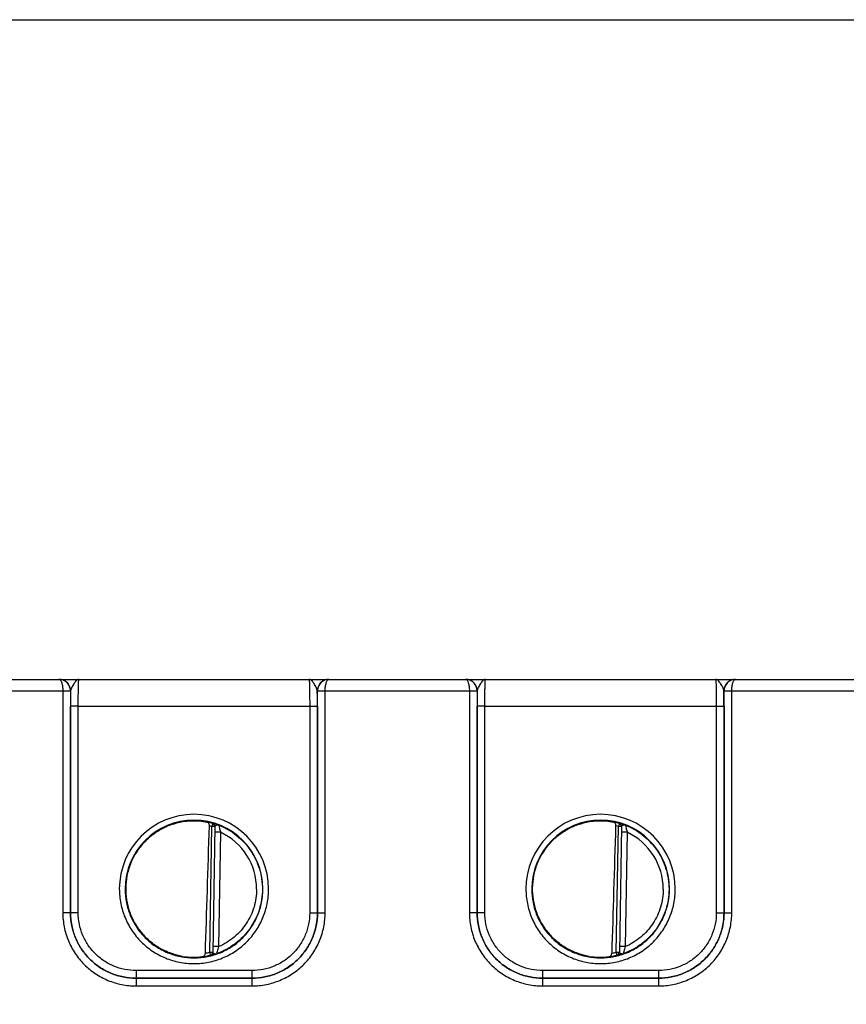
# Model space of a CAD drawing. Header units: inches. Extents: x 0 to 34, y 0 to 22.
# Tile 119 of 179: x 19.1 to 21.2, y 10.7 to 13.2. Entities that reach past the tile are written whole.
import ezdxf

# ---------------------------------------------------------------- set-up
doc = ezdxf.new("R2010")
doc.units = ezdxf.units.IN
doc.header["$LTSCALE"] = 1.87
doc.header["$MEASUREMENT"] = 0
doc.layers.get('0').update_dxf_attribs({"linetype": 'CONTINUOUS'})
doc.layers.add('DIMENSIONS', color=7, linetype='CONTINUOUS')
doc.styles.get("Standard").update_dxf_attribs({"font": 'txt', "width": 0.8})
doc.dimstyles.new('DIMSTYLE_1', dxfattribs={"dimtxt": 0.125, "dimasz": 0.18, "dimexe": 0.125, "dimexo": 0.0625, "dimgap": 0.0625, "dimtad": 0, "dimtih": 1, "dimtoh": 1, "dimzin": 4, "dimdsep": 46, "dimtxsty": 'STANDARD', "dimblk": '_FILLED', "dimblk1": '_FILLED', "dimblk2": '_FILLED', "dimcen": 0.09, "dimadec": 0, "dimazin": 0, "dimtp": 0.001, "dimtm": 0.001, "dimtfac": 1, "dimtofl": 0, "dimtmove": 0, "dimatfit": 3, "dimldrblk": '_FILLED', "dimfxl": 1, "dimtolj": 1, "dimtzin": 4, "dimarcsym": 0})

# ---------------------------------------------------------------- blocks, each defined once
blk = doc.blocks.new('_FILLED')
at = {"color": 0, "linetype": 'BYBLOCK'}
blk.add_solid([(0, 0), (-1, 0.174), (-1, -0.174)], dxfattribs=at)
blk = doc.blocks.new('*D24')
at = {"layer": 'DIMENSIONS', "color": 2, "linetype": 'CONTINUOUS'}
for p, q in [((14.9047, 13.2296), (26.1008, 13.2296)), ((25.9758, 13.2296), (25.9758, 10.9679)), ((25.9758, 8.4562), (25.9758, 10.7179)), ((24.4064, 8.4562), (26.1008, 8.4562))]:
    blk.add_line(p, q, dxfattribs=at)
at = {"layer": 'DIMENSIONS', "color": 2, "linetype": 'CONTINUOUS', "xscale": 0.18, "yscale": 0.18, "zscale": 0.18}
for p, rotation in [((25.9758, 13.2296), 90), ((25.9758, 8.4562), 270)]:
    blk.add_blockref('_FILLED', p, dxfattribs=dict(at, rotation=rotation))
at = {"layer": 'DIMENSIONS', "color": 2, "linetype": 'CONTINUOUS', "insert": (25.9758, 10.9054), "char_height": 0.125, "width": 1.225, "attachment_point": 2, "line_spacing_factor": 0.9}
blk.add_mtext('4.77{\\Ftxt.shx;\\W1.000000;\\H0.125000; }[121.2]', dxfattribs=at)

msp = doc.modelspace()

# ---------------------------------------------------------------- linework, layer by layer
at = {"color": 7, "linetype": 'CONTINUOUS'}
for p, q in [((18.798, 11.5181), (19.1526, 11.5181)), ((19.1527, 11.5181), (19.8529, 11.5181)), ((19.1544, 11.5181), (19.1528, 11.5181)), ((19.2042, 11.5181), (19.2021, 11.5181)), ((19.8519, 11.5181), (19.8509, 11.5181)), ((19.852, 11.5181), (19.8519, 11.5181)), ((19.853, 11.5181), (20.2076, 11.5181)), ((20.2077, 11.5181), (20.9079, 11.5181)), ((20.2094, 11.5181), (20.2078, 11.5181)), ((20.2592, 11.5181), (20.2571, 11.5181)), ((20.9069, 11.5181), (20.9059, 11.5181)), ((20.907, 11.5181), (20.9069, 11.5181)), ((20.908, 11.5181), (21.2626, 11.5181)), ((18.7882, 11.4883), (19.1625, 11.4883)), ((19.1625, 11.4883), (19.1624, 10.9128)), ((19.1625, 11.4883), (19.1825, 11.4883)), ((19.1625, 11.4882), (19.1814, 11.4882)), ((19.1814, 11.4882), (19.1825, 11.4881)), ((19.1825, 11.4881), (19.1824, 10.9127)), ((19.1827, 11.4881), (19.1825, 11.4881)), ((19.183, 11.49), (19.1827, 11.4881)), ((19.8229, 11.4881), (19.8227, 11.49)), ((19.8232, 11.4881), (19.8229, 11.4881)), ((19.8232, 11.4883), (19.8432, 11.4883)), ((19.8232, 11.4881), (19.8243, 11.4882)), ((19.8232, 10.9127), (19.8232, 11.4881)), ((19.8243, 11.4882), (19.8432, 11.4882)), ((19.8432, 11.4883), (20.2175, 11.4883)), ((19.8432, 10.9128), (19.8432, 11.4883)), ((20.2175, 11.4883), (20.2174, 10.9128)), ((20.2175, 11.4883), (20.2375, 11.4883)), ((20.2175, 11.4882), (20.2364, 11.4882)), ((20.2364, 11.4882), (20.2375, 11.4881)), ((20.2375, 11.4881), (20.2374, 10.9127)), ((20.2377, 11.4881), (20.2375, 11.4881)), ((20.238, 11.49), (20.2377, 11.4881)), ((20.8779, 11.4881), (20.8777, 11.49)), ((20.8782, 11.4881), (20.8779, 11.4881)), ((20.8782, 11.4883), (20.8982, 11.4883)), ((20.8782, 11.4881), (20.8793, 11.4882)), ((20.8782, 10.9127), (20.8782, 11.4881)), ((20.8793, 11.4882), (20.8982, 11.4882)), ((20.8982, 11.4883), (21.2725, 11.4883)), ((20.8982, 10.9128), (20.8982, 11.4883)), ((19.1825, 10.9128), (19.1826, 11.4489)), ((19.2026, 11.4488), (19.1826, 11.4489)), ((19.2025, 10.9126), (19.2026, 11.4488)), ((19.2026, 11.4488), (19.8031, 11.4488)), ((19.8031, 11.4488), (19.8231, 11.4489)), ((19.8031, 11.4488), (19.8031, 10.9126)), ((19.8231, 11.4489), (19.8231, 10.9128)), ((20.2375, 10.9128), (20.2376, 11.4489)), ((20.2576, 11.4488), (20.2376, 11.4489)), ((20.2575, 10.9126), (20.2576, 11.4488)), ((20.2576, 11.4488), (20.8581, 11.4488)), ((20.8581, 11.4488), (20.8781, 11.4489)), ((20.8581, 11.4488), (20.8581, 10.9126)), ((20.8781, 11.4489), (20.8781, 10.9128)), ((19.5515, 11.1441), (19.5493, 11.1366)), ((19.5515, 11.1445), (19.5515, 11.1441)), ((20.6065, 11.1441), (20.6043, 11.1366)), ((20.6065, 11.1445), (20.6065, 11.1441)), ((19.5436, 10.8103), (19.5493, 11.1366)), ((19.5572, 11.1364), (19.5493, 11.1366)), ((19.5572, 11.1368), (19.5515, 10.8098)), ((19.5719, 11.1214), (19.5569, 11.1216)), ((19.5719, 11.1214), (19.5667, 10.8247)), ((20.5986, 10.8103), (20.6043, 11.1366)), ((20.6122, 11.1364), (20.6043, 11.1366)), ((20.6122, 11.1368), (20.6065, 10.8098)), ((20.6269, 11.1214), (20.6119, 11.1216)), ((20.6269, 11.1214), (20.6217, 10.8247)), ((19.1824, 10.9127), (19.1624, 10.9128)), ((19.1825, 10.9128), (19.1824, 10.9127)), ((19.2025, 10.9126), (19.1825, 10.9128)), ((19.8031, 10.9126), (19.8231, 10.9128)), ((19.8231, 10.9128), (19.8232, 10.9127)), ((19.8232, 10.9127), (19.8432, 10.9128)), ((20.2374, 10.9127), (20.2174, 10.9128)), ((20.2375, 10.9128), (20.2374, 10.9127)), ((20.2575, 10.9126), (20.2375, 10.9128)), ((20.8581, 10.9126), (20.8781, 10.9128)), ((20.8781, 10.9128), (20.8782, 10.9127)), ((20.8782, 10.9127), (20.8982, 10.9128)), ((19.5436, 10.8103), (19.5515, 10.8101)), ((19.5455, 10.8026), (19.5436, 10.8103)), ((19.5515, 10.8098), (19.5518, 10.8089)), ((19.5667, 10.8247), (19.5517, 10.8249)), ((19.5518, 10.8089), (19.553, 10.808)), ((20.5986, 10.8103), (20.6065, 10.8101)), ((20.6005, 10.8026), (20.5986, 10.8103)), ((20.6065, 10.8098), (20.6068, 10.8089)), ((20.6217, 10.8247), (20.6067, 10.8249)), ((20.6068, 10.8089), (20.608, 10.808)), ((19.5455, 10.8023), (19.548, 10.8027)), ((19.5455, 10.8026), (19.5455, 10.8023)), ((20.6005, 10.8023), (20.603, 10.8027)), ((20.6005, 10.8026), (20.6005, 10.8023)), ((19.6532, 10.7626), (19.3525, 10.7626)), ((19.3525, 10.7626), (19.3525, 10.7428)), ((19.6532, 10.7626), (19.6532, 10.7428)), ((20.7082, 10.7626), (20.4075, 10.7626)), ((20.4075, 10.7626), (20.4075, 10.7428)), ((20.7082, 10.7626), (20.7082, 10.7428)), ((19.3525, 10.7428), (19.3524, 10.7427)), ((19.3524, 10.7427), (19.6533, 10.7427)), ((19.3524, 10.7427), (19.3524, 10.7228)), ((19.6532, 10.7428), (19.3525, 10.7428)), ((19.6532, 10.7428), (19.6533, 10.7427)), ((19.6533, 10.7427), (19.6533, 10.7228)), ((20.4075, 10.7428), (20.4074, 10.7427)), ((20.4074, 10.7427), (20.7083, 10.7427)), ((20.4074, 10.7427), (20.4074, 10.7228)), ((20.7082, 10.7428), (20.4075, 10.7428)), ((20.7082, 10.7428), (20.7083, 10.7427)), ((20.7083, 10.7427), (20.7083, 10.7228)), ((19.3524, 10.7228), (19.6533, 10.7228)), ((20.4074, 10.7228), (20.7083, 10.7228))]:
    msp.add_line(p, q, dxfattribs=at)
for centre, radius, start, end in [((19.1526, 11.5149), 0.00327, 87.8599, 89.9826), ((19.1528, 11.4882), 0.03, 86.0277, 89.9977), ((19.1527, 11.4881), 0.03, 82.5038, 86.0291), ((19.1527, 11.4882), 0.03, 0.2853, 82.4956), ((19.8529, 11.4882), 0.03, 97.5223, 179.7147), ((19.8529, 11.4881), 0.03, 94.3237, 97.5143), ((19.8529, 11.4881), 0.03, 90.0026, 94.3251), ((19.853, 11.5149), 0.00327, 90.0179, 92.1395), ((20.2076, 11.5149), 0.00327, 87.8599, 89.9826), ((20.2078, 11.4882), 0.03, 86.0277, 89.9977), ((20.2077, 11.4881), 0.03, 82.5038, 86.0291), ((20.2077, 11.4882), 0.03, 0.2853, 82.4956), ((20.9079, 11.4882), 0.03, 97.5223, 179.7147), ((20.9079, 11.4881), 0.03, 94.3237, 97.5143), ((20.9079, 11.4881), 0.03, 90.0026, 94.3251), ((20.908, 11.5149), 0.00327, 90.0179, 92.1395), ((19.1524, 11.4881), 0.03, 359.9986, 0.2485), ((23.9758, 11.4485), 4.7932, 179.5265, 179.9953), ((19.1528, 11.4881), 0.0299, 0, 0.29), ((19.8528, 11.4881), 0.0299, 179.71, 180), ((15.2854, 11.4496), 4.5376, 359.9915, 0.4867), ((19.8532, 11.4881), 0.03, 179.7515, 180.0014), ((20.2074, 11.4881), 0.03, 359.9986, 0.2485), ((25.0308, 11.4485), 4.7932, 179.5265, 179.9953), ((20.2078, 11.4881), 0.0299, 0, 0.29), ((20.9078, 11.4881), 0.0299, 179.71, 180), ((16.3404, 11.4496), 4.5376, 359.9915, 0.4867), ((20.9082, 11.4881), 0.03, 179.7515, 180.0014), ((19.5028, 10.9743), 0.1937, 360, 180), ((20.5578, 10.9743), 0.1937, 360, 180), ((19.5028, 10.9741), 0.1787, 0.0007, 179.9993), ((19.503, 10.9733), 0.1781, 97.6098, 99.3988), ((19.5028, 10.9744), 0.1766, 74.0133, 78.9223), ((19.5028, 10.9741), 0.169, 74.0143, 76.3145), ((19.5493, 11.1369), 0.00787, 359.0028, 74.0573), ((19.5493, 11.1366), 0.00787, 1.6021, 74.0232), ((19.8535, 11.2056), 0.2939, 192.9473, 196.6544), ((20.5578, 10.9741), 0.1787, 0.0007, 179.9993), ((20.558, 10.9733), 0.1781, 97.6098, 99.3988), ((20.5578, 10.9744), 0.1766, 74.0133, 78.9223), ((20.5578, 10.9741), 0.169, 74.0143, 76.3145), ((20.6043, 11.1369), 0.00787, 359.0028, 74.0573), ((20.6043, 11.1366), 0.00787, 1.6021, 74.0232), ((20.9085, 11.2056), 0.2939, 192.9473, 196.6544), ((19.5493, 11.1366), 0.00784, 359.0019, 1.612), ((19.5028, 10.9742), 0.1626, 359.9909, 64.8568), ((20.6043, 11.1366), 0.00784, 359.0019, 1.612), ((20.5578, 10.9742), 0.1626, 359.9909, 64.8568), ((19.5011, 10.9742), 0.1755, 180.0274, 181.9215), ((20.5561, 10.9742), 0.1755, 180.0274, 181.9215), ((19.5027, 10.9743), 0.169, 280.1153, 283.9841), ((19.5436, 10.8099), 0.00787, 283.9402, 358.9971), ((19.5436, 10.8103), 0.00787, 283.9738, 356.3969), ((19.5436, 10.8103), 0.00784, 356.3871, 358.9981), ((20.5577, 10.9743), 0.169, 280.1153, 283.9841), ((20.5986, 10.8099), 0.00787, 283.9402, 358.9971), ((20.5986, 10.8103), 0.00787, 283.9738, 356.3969), ((20.5986, 10.8103), 0.00784, 356.3871, 358.9981), ((19.5031, 10.9754), 0.1784, 259.0718, 260.3997), ((19.5015, 10.9654), 0.1683, 260.3451, 277.8085), ((19.5028, 10.974), 0.1767, 277.0182, 283.9844), ((20.5581, 10.9754), 0.1784, 259.0718, 260.3997), ((20.5565, 10.9654), 0.1683, 260.3451, 277.8085), ((20.5578, 10.974), 0.1767, 277.0182, 283.9844)]:
    msp.add_arc(centre, radius, start, end, dxfattribs=at)
for centre in [(19.5245, 13.7315), (20.5795, 13.7315)]:
    msp.add_ellipse(centre, major_axis=(0.078, 4.4688), ratio=0.01745, start_param=-2.283644, end_param=-2.189561, dxfattribs=at)
for points, knots in [([(19.1825, 11.4883), (19.1824, 11.4923), (19.1808, 11.5002), (19.174, 11.5102), (19.1641, 11.5167), (19.1564, 11.5181), (19.1526, 11.5181)], [0, 0, 0, 0, 0.256485, 0.508951, 0.756192, 1, 1, 1, 1]), ([(19.1527, 11.5181), (19.1534, 11.5181), (19.1548, 11.5176), (19.1566, 11.5157), (19.1582, 11.513), (19.1597, 11.5093), (19.1609, 11.5049), (19.1621, 11.4978), (19.1624, 11.4922), (19.1625, 11.4883)], [0, 0, 0, 0, 0.058927, 0.132934, 0.228657, 0.347601, 0.48839, 0.647641, 1, 1, 1, 1]), ([(19.2041, 11.5181), (19.2032, 11.5181), (19.2011, 11.5177), (19.1982, 11.5158), (19.1954, 11.5129), (19.1926, 11.5092), (19.1897, 11.5048), (19.187, 11.5), (19.1846, 11.4951), (19.1833, 11.4917), (19.183, 11.49)], [0, 0, 0, 0, 0.078588, 0.169207, 0.278209, 0.406365, 0.550534, 0.704449, 0.858575, 1, 1, 1, 1]), ([(19.2026, 11.4488), (19.2026, 11.4533), (19.2026, 11.4622), (19.2027, 11.475), (19.2028, 11.4852), (19.2029, 11.4927), (19.203, 11.4977), (19.2032, 11.5023), (19.2033, 11.5063), (19.2034, 11.5098), (19.2035, 11.5127), (19.2037, 11.5147), (19.2038, 11.516), (19.2038, 11.5168), (19.2039, 11.5173), (19.204, 11.5178), (19.204, 11.518), (19.2041, 11.5181), (19.2041, 11.5181)], [0, 0, 0, 0, 0.195368, 0.382973, 0.55569, 0.634386, 0.706958, 0.772718, 0.831042, 0.881376, 0.923246, 0.956259, 0.969347, 0.980118, 0.98855, 0.994633, 0.998383, 1, 1, 1, 1]), ([(19.8015, 11.5181), (19.8015, 11.5181), (19.8016, 11.518), (19.8017, 11.5178), (19.8017, 11.5173), (19.8018, 11.5168), (19.8019, 11.516), (19.802, 11.5147), (19.8021, 11.5127), (19.8022, 11.5098), (19.8024, 11.5063), (19.8025, 11.5023), (19.8026, 11.4977), (19.8027, 11.4927), (19.8028, 11.4852), (19.8029, 11.475), (19.803, 11.4622), (19.8031, 11.4533), (19.8031, 11.4488)], [0, 0, 0, 0, 0.00163, 0.005392, 0.011478, 0.019909, 0.030679, 0.043767, 0.07678, 0.118649, 0.168982, 0.227304, 0.293062, 0.365632, 0.444325, 0.617036, 0.804634, 1, 1, 1, 1]), ([(19.8227, 11.49), (19.8223, 11.4917), (19.8211, 11.4951), (19.8186, 11.5), (19.8159, 11.5048), (19.8131, 11.5092), (19.8102, 11.5129), (19.8074, 11.5158), (19.8045, 11.5177), (19.8025, 11.5181), (19.8015, 11.5181)], [0, 0, 0, 0, 0.141441, 0.295582, 0.449506, 0.593675, 0.721824, 0.830811, 0.921417, 1, 1, 1, 1]), ([(19.853, 11.5181), (19.8492, 11.5181), (19.8415, 11.5167), (19.8316, 11.5102), (19.8248, 11.5002), (19.8232, 11.4923), (19.8232, 11.4883)], [0, 0, 0, 0, 0.243807, 0.491046, 0.743515, 1, 1, 1, 1]), ([(19.8432, 11.4883), (19.8432, 11.4922), (19.8435, 11.4978), (19.8448, 11.5049), (19.846, 11.5093), (19.8474, 11.513), (19.849, 11.5157), (19.8508, 11.5176), (19.8522, 11.5181), (19.8529, 11.5181)], [0, 0, 0, 0, 0.35236, 0.511612, 0.652403, 0.771347, 0.867068, 0.941073, 1, 1, 1, 1]), ([(20.2375, 11.4883), (20.2374, 11.4923), (20.2358, 11.5002), (20.229, 11.5102), (20.2191, 11.5167), (20.2114, 11.5181), (20.2076, 11.5181)], [0, 0, 0, 0, 0.256485, 0.508951, 0.756192, 1, 1, 1, 1]), ([(20.2077, 11.5181), (20.2084, 11.5181), (20.2098, 11.5176), (20.2116, 11.5157), (20.2132, 11.513), (20.2147, 11.5093), (20.2159, 11.5049), (20.2171, 11.4978), (20.2174, 11.4922), (20.2175, 11.4883)], [0, 0, 0, 0, 0.058927, 0.132934, 0.228657, 0.347601, 0.48839, 0.647641, 1, 1, 1, 1]), ([(20.2591, 11.5181), (20.2582, 11.5181), (20.2561, 11.5177), (20.2532, 11.5158), (20.2504, 11.5129), (20.2476, 11.5092), (20.2447, 11.5048), (20.242, 11.5), (20.2396, 11.4951), (20.2383, 11.4917), (20.238, 11.49)], [0, 0, 0, 0, 0.078588, 0.169207, 0.278209, 0.406365, 0.550534, 0.704449, 0.858575, 1, 1, 1, 1]), ([(20.2576, 11.4488), (20.2576, 11.4533), (20.2576, 11.4622), (20.2577, 11.475), (20.2578, 11.4852), (20.2579, 11.4927), (20.258, 11.4977), (20.2582, 11.5023), (20.2583, 11.5063), (20.2584, 11.5098), (20.2585, 11.5127), (20.2587, 11.5147), (20.2588, 11.516), (20.2588, 11.5168), (20.2589, 11.5173), (20.259, 11.5178), (20.259, 11.518), (20.2591, 11.5181), (20.2591, 11.5181)], [0, 0, 0, 0, 0.195368, 0.382973, 0.55569, 0.634386, 0.706958, 0.772718, 0.831042, 0.881376, 0.923246, 0.956259, 0.969347, 0.980118, 0.98855, 0.994633, 0.998383, 1, 1, 1, 1]), ([(20.8565, 11.5181), (20.8565, 11.5181), (20.8566, 11.518), (20.8567, 11.5178), (20.8567, 11.5173), (20.8568, 11.5168), (20.8569, 11.516), (20.857, 11.5147), (20.8571, 11.5127), (20.8572, 11.5098), (20.8574, 11.5063), (20.8575, 11.5023), (20.8576, 11.4977), (20.8577, 11.4927), (20.8578, 11.4852), (20.8579, 11.475), (20.858, 11.4622), (20.8581, 11.4533), (20.8581, 11.4488)], [0, 0, 0, 0, 0.00163, 0.005392, 0.011478, 0.019909, 0.030679, 0.043767, 0.07678, 0.118649, 0.168982, 0.227304, 0.293062, 0.365632, 0.444325, 0.617036, 0.804634, 1, 1, 1, 1]), ([(20.8777, 11.49), (20.8773, 11.4917), (20.8761, 11.4951), (20.8736, 11.5), (20.8709, 11.5048), (20.8681, 11.5092), (20.8652, 11.5129), (20.8624, 11.5158), (20.8595, 11.5177), (20.8575, 11.5181), (20.8565, 11.5181)], [0, 0, 0, 0, 0.141441, 0.295582, 0.449506, 0.593675, 0.721824, 0.830811, 0.921417, 1, 1, 1, 1]), ([(20.908, 11.5181), (20.9042, 11.5181), (20.8965, 11.5167), (20.8866, 11.5102), (20.8798, 11.5002), (20.8782, 11.4923), (20.8782, 11.4883)], [0, 0, 0, 0, 0.243807, 0.491046, 0.743515, 1, 1, 1, 1]), ([(20.8982, 11.4883), (20.8982, 11.4922), (20.8985, 11.4978), (20.8998, 11.5049), (20.901, 11.5093), (20.9024, 11.513), (20.904, 11.5157), (20.9058, 11.5176), (20.9072, 11.5181), (20.9079, 11.5181)], [0, 0, 0, 0, 0.35236, 0.511612, 0.652403, 0.771347, 0.867068, 0.941073, 1, 1, 1, 1]), ([(19.4794, 11.1499), (19.469, 11.1485), (19.4485, 11.1438), (19.4194, 11.1316), (19.3929, 11.1144), (19.3698, 11.0927), (19.351, 11.0674), (19.3369, 11.0391), (19.3281, 11.0088), (19.3247, 10.9773), (19.327, 10.9458), (19.3348, 10.9152), (19.3478, 10.8864), (19.3658, 10.8604), (19.388, 10.838), (19.4139, 10.8199), (19.4426, 10.8066), (19.463, 10.8013), (19.4733, 10.7995)], [0, 0, 0, 0, 0.062505, 0.125008, 0.187511, 0.250012, 0.312511, 0.375008, 0.437505, 0.500001, 0.562497, 0.624993, 0.68749, 0.74999, 0.81249, 0.874992, 0.937496, 1, 1, 1, 1]), ([(19.3257, 10.9757), (19.3257, 10.986), (19.3277, 11.0067), (19.336, 11.0366), (19.3494, 11.0647), (19.3675, 11.09), (19.3897, 11.1118), (19.4153, 11.1293), (19.4436, 11.1422), (19.4637, 11.1473), (19.4739, 11.149)], [0, 0, 0, 0, 0.124994, 0.249987, 0.374981, 0.49998, 0.624979, 0.749984, 0.87499, 1, 1, 1, 1]), ([(19.4794, 11.1499), (19.4847, 11.1506), (19.5039, 11.1522), (19.5232, 11.1506), (19.5368, 11.1477)], [0, 0, 0, 0, 0.279236, 1, 1, 1, 1]), ([(19.5427, 11.1383), (19.5428, 11.1395), (19.5425, 11.1418), (19.5412, 11.1447), (19.5392, 11.1468), (19.5376, 11.1475), (19.5368, 11.1477)], [0, 0, 0, 0, 0.29813, 0.561485, 0.78951, 1, 1, 1, 1]), ([(19.567, 11.1398), (19.566, 11.1402), (19.5639, 11.1409), (19.561, 11.1419), (19.5583, 11.1427), (19.5561, 11.1434), (19.5544, 11.1439), (19.5533, 11.1442), (19.5527, 11.1443), (19.5522, 11.1444), (19.5518, 11.1445), (19.5516, 11.1445), (19.5515, 11.1445), (19.5515, 11.1445)], [0, 0, 0, 0, 0.209002, 0.401143, 0.572522, 0.719607, 0.838965, 0.887207, 0.927301, 0.958883, 0.981641, 0.995322, 1, 1, 1, 1]), ([(19.567, 11.1398), (19.566, 11.1401), (19.5643, 11.1402), (19.5622, 11.1397), (19.5607, 11.1393), (19.5593, 11.1388), (19.558, 11.1382), (19.5572, 11.1374), (19.5572, 11.1368)], [0, 0, 0, 0, 0.296253, 0.448699, 0.596767, 0.731961, 0.846449, 1, 1, 1, 1]), ([(19.567, 11.1398), (19.5753, 11.1365), (19.5914, 11.1289), (19.6136, 11.1139), (19.6332, 11.0957), (19.6499, 11.0749), (19.6633, 11.0518), (19.6731, 11.0269), (19.6791, 11.0008), (19.6804, 10.983), (19.6804, 10.9741)], [0, 0, 0, 0, 0.125, 0.25, 0.374999, 0.499999, 0.624999, 0.749999, 0.874998, 1, 1, 1, 1]), ([(20.5344, 11.1499), (20.524, 11.1485), (20.5035, 11.1438), (20.4744, 11.1316), (20.4479, 11.1144), (20.4248, 11.0927), (20.406, 11.0674), (20.3919, 11.0391), (20.3831, 11.0088), (20.3797, 10.9773), (20.382, 10.9458), (20.3898, 10.9152), (20.4028, 10.8864), (20.4208, 10.8604), (20.443, 10.838), (20.4689, 10.8199), (20.4976, 10.8066), (20.518, 10.8013), (20.5283, 10.7995)], [0, 0, 0, 0, 0.062505, 0.125008, 0.187511, 0.250012, 0.312511, 0.375008, 0.437505, 0.500001, 0.562497, 0.624993, 0.68749, 0.74999, 0.81249, 0.874992, 0.937496, 1, 1, 1, 1]), ([(20.3807, 10.9757), (20.3807, 10.986), (20.3827, 11.0067), (20.391, 11.0366), (20.4044, 11.0647), (20.4225, 11.09), (20.4447, 11.1118), (20.4703, 11.1293), (20.4986, 11.1422), (20.5187, 11.1473), (20.5289, 11.149)], [0, 0, 0, 0, 0.124994, 0.249987, 0.374981, 0.49998, 0.624979, 0.749984, 0.87499, 1, 1, 1, 1]), ([(20.5344, 11.1499), (20.5397, 11.1506), (20.5589, 11.1522), (20.5782, 11.1506), (20.5918, 11.1477)], [0, 0, 0, 0, 0.279236, 1, 1, 1, 1]), ([(20.5977, 11.1383), (20.5978, 11.1395), (20.5975, 11.1418), (20.5962, 11.1447), (20.5942, 11.1468), (20.5926, 11.1475), (20.5918, 11.1477)], [0, 0, 0, 0, 0.29813, 0.561485, 0.78951, 1, 1, 1, 1]), ([(20.622, 11.1398), (20.621, 11.1402), (20.6189, 11.1409), (20.616, 11.1419), (20.6133, 11.1427), (20.6111, 11.1434), (20.6094, 11.1439), (20.6083, 11.1442), (20.6077, 11.1443), (20.6072, 11.1444), (20.6068, 11.1445), (20.6066, 11.1445), (20.6065, 11.1445), (20.6065, 11.1445)], [0, 0, 0, 0, 0.209003, 0.401143, 0.572523, 0.719607, 0.838966, 0.887207, 0.927301, 0.958883, 0.981641, 0.995322, 1, 1, 1, 1]), ([(20.622, 11.1398), (20.621, 11.1401), (20.6193, 11.1402), (20.6172, 11.1397), (20.6157, 11.1393), (20.6143, 11.1388), (20.613, 11.1382), (20.6122, 11.1374), (20.6122, 11.1368)], [0, 0, 0, 0, 0.296253, 0.448699, 0.596767, 0.731961, 0.846449, 1, 1, 1, 1]), ([(20.622, 11.1398), (20.6303, 11.1365), (20.6464, 11.1289), (20.6686, 11.1139), (20.6882, 11.0957), (20.7049, 11.0749), (20.7183, 11.0518), (20.7281, 11.0269), (20.7341, 11.0008), (20.7354, 10.983), (20.7354, 10.9741)], [0, 0, 0, 0, 0.125, 0.25, 0.374999, 0.499999, 0.624999, 0.749999, 0.874998, 1, 1, 1, 1]), ([(19.3091, 10.9743), (19.3091, 10.9616), (19.3116, 10.9362), (19.3227, 10.8997), (19.3407, 10.8659), (19.3649, 10.8364), (19.3945, 10.8121), (19.4282, 10.7941), (19.4648, 10.783), (19.5028, 10.7793), (19.5409, 10.783), (19.5774, 10.7941), (19.6112, 10.8121), (19.6407, 10.8364), (19.665, 10.8659), (19.683, 10.8997), (19.6941, 10.9362), (19.6966, 10.9616), (19.6966, 10.9743)], [0, 0, 0, 0, 0.062499, 0.124998, 0.187497, 0.249997, 0.312497, 0.374998, 0.437499, 0.5, 0.562501, 0.625002, 0.687503, 0.750003, 0.812503, 0.875002, 0.937502, 1, 1, 1, 1]), ([(19.3241, 10.9741), (19.3241, 10.9625), (19.3264, 10.939), (19.3366, 10.9053), (19.3532, 10.8742), (19.3756, 10.8469), (19.4029, 10.8246), (19.434, 10.8079), (19.4677, 10.7977), (19.5028, 10.7943), (19.5379, 10.7977), (19.5717, 10.8079), (19.6028, 10.8246), (19.63, 10.8469), (19.6524, 10.8742), (19.669, 10.9053), (19.6793, 10.939), (19.6816, 10.9625), (19.6816, 10.9741)], [0, 0, 0, 0, 0.062498, 0.124997, 0.187497, 0.249996, 0.312497, 0.374997, 0.437499, 0.5, 0.562501, 0.625003, 0.687503, 0.750004, 0.812503, 0.875003, 0.937502, 1, 1, 1, 1]), ([(19.4692, 10.8003), (19.4595, 10.8022), (19.4403, 10.8076), (19.4132, 10.8204), (19.3887, 10.8376), (19.3674, 10.8587), (19.35, 10.883), (19.3368, 10.9099), (19.3284, 10.9386), (19.3261, 10.9584), (19.3257, 10.9683)], [0, 0, 0, 0, 0.125009, 0.250015, 0.37502, 0.500019, 0.625017, 0.750011, 0.875004, 1, 1, 1, 1]), ([(19.6804, 10.9741), (19.6804, 10.965), (19.679, 10.9467), (19.6706, 10.9111), (19.6499, 10.8696), (19.6176, 10.8365), (19.5867, 10.8168), (19.5698, 10.8095), (19.5612, 10.8065)], [0, 0, 0, 0, 0.125186, 0.25037, 0.499998, 0.749629, 0.874813, 1, 1, 1, 1]), ([(19.6654, 10.9742), (19.6654, 10.9663), (19.6643, 10.9504), (19.6574, 10.9195), (19.6405, 10.8833), (19.6138, 10.8535), (19.5881, 10.835), (19.574, 10.8278), (19.5667, 10.8247)], [0, 0, 0, 0, 0.125167, 0.25033, 0.500001, 0.74967, 0.874834, 1, 1, 1, 1]), ([(20.3641, 10.9743), (20.3641, 10.9616), (20.3666, 10.9362), (20.3777, 10.8997), (20.3957, 10.8659), (20.4199, 10.8364), (20.4495, 10.8121), (20.4832, 10.7941), (20.5198, 10.783), (20.5578, 10.7793), (20.5959, 10.783), (20.6324, 10.7941), (20.6662, 10.8121), (20.6957, 10.8364), (20.72, 10.8659), (20.738, 10.8997), (20.7491, 10.9362), (20.7516, 10.9616), (20.7516, 10.9743)], [0, 0, 0, 0, 0.062499, 0.124998, 0.187497, 0.249997, 0.312497, 0.374998, 0.437499, 0.5, 0.562501, 0.625002, 0.687503, 0.750003, 0.812503, 0.875002, 0.937502, 1, 1, 1, 1]), ([(20.3791, 10.9741), (20.3791, 10.9625), (20.3814, 10.939), (20.3916, 10.9053), (20.4082, 10.8742), (20.4306, 10.8469), (20.4579, 10.8246), (20.489, 10.8079), (20.5227, 10.7977), (20.5578, 10.7943), (20.5929, 10.7977), (20.6267, 10.8079), (20.6578, 10.8246), (20.685, 10.8469), (20.7074, 10.8742), (20.724, 10.9053), (20.7343, 10.939), (20.7366, 10.9625), (20.7366, 10.9741)], [0, 0, 0, 0, 0.062498, 0.124997, 0.187497, 0.249996, 0.312497, 0.374997, 0.437499, 0.5, 0.562501, 0.625003, 0.687503, 0.750004, 0.812503, 0.875003, 0.937502, 1, 1, 1, 1]), ([(20.5242, 10.8003), (20.5145, 10.8022), (20.4953, 10.8076), (20.4682, 10.8204), (20.4437, 10.8376), (20.4224, 10.8587), (20.405, 10.883), (20.3918, 10.9099), (20.3834, 10.9386), (20.3811, 10.9584), (20.3807, 10.9683)], [0, 0, 0, 0, 0.125009, 0.250015, 0.37502, 0.500019, 0.625017, 0.750011, 0.875004, 1, 1, 1, 1]), ([(20.7354, 10.9741), (20.7354, 10.965), (20.734, 10.9467), (20.7256, 10.9111), (20.7049, 10.8696), (20.6726, 10.8365), (20.6417, 10.8168), (20.6248, 10.8095), (20.6162, 10.8065)], [0, 0, 0, 0, 0.125186, 0.25037, 0.499998, 0.749629, 0.874813, 1, 1, 1, 1]), ([(20.7204, 10.9742), (20.7204, 10.9663), (20.7193, 10.9504), (20.7124, 10.9195), (20.6955, 10.8833), (20.6688, 10.8535), (20.6431, 10.835), (20.629, 10.8278), (20.6217, 10.8247)], [0, 0, 0, 0, 0.125167, 0.25033, 0.500001, 0.74967, 0.874834, 1, 1, 1, 1]), ([(19.1624, 10.9128), (19.1624, 10.9004), (19.1649, 10.8755), (19.1757, 10.8396), (19.1934, 10.8066), (19.2172, 10.7776), (19.2461, 10.7538), (19.2792, 10.7361), (19.3151, 10.7253), (19.34, 10.7228), (19.3524, 10.7228)], [0, 0, 0, 0, 0.124999, 0.249999, 0.374999, 0.499999, 0.624999, 0.749999, 0.875, 1, 1, 1, 1]), ([(19.1824, 10.9127), (19.1824, 10.9016), (19.1846, 10.8793), (19.1943, 10.8472), (19.2101, 10.8177), (19.2314, 10.7917), (19.2573, 10.7705), (19.2869, 10.7546), (19.319, 10.7449), (19.3413, 10.7427), (19.3524, 10.7427)], [0, 0, 0, 0, 0.124998, 0.249997, 0.374997, 0.499997, 0.624997, 0.749998, 0.874999, 1, 1, 1, 1]), ([(19.3525, 10.7428), (19.3413, 10.7428), (19.3191, 10.745), (19.287, 10.7547), (19.2574, 10.7705), (19.2315, 10.7918), (19.2102, 10.8178), (19.1944, 10.8473), (19.1847, 10.8794), (19.1825, 10.9017), (19.1825, 10.9128)], [0, 0, 0, 0, 0.125001, 0.250002, 0.375002, 0.500002, 0.625002, 0.750001, 0.875, 1, 1, 1, 1]), ([(19.3525, 10.7626), (19.3427, 10.7626), (19.323, 10.7646), (19.2947, 10.7732), (19.2686, 10.7871), (19.2457, 10.8059), (19.227, 10.8288), (19.213, 10.8549), (19.2044, 10.8832), (19.2025, 10.9028), (19.2025, 10.9126)], [0, 0, 0, 0, 0.125002, 0.250004, 0.375005, 0.500006, 0.625005, 0.750004, 0.875002, 1, 1, 1, 1]), ([(19.8231, 10.9128), (19.8231, 10.9017), (19.821, 10.8794), (19.8112, 10.8473), (19.7954, 10.8178), (19.7741, 10.7918), (19.7482, 10.7705), (19.7187, 10.7547), (19.6866, 10.745), (19.6643, 10.7428), (19.6532, 10.7428)], [0, 0, 0, 0, 0.125, 0.249999, 0.374998, 0.499998, 0.624998, 0.749998, 0.874999, 1, 1, 1, 1]), ([(19.8031, 10.9126), (19.8031, 10.9028), (19.8012, 10.8832), (19.7926, 10.8549), (19.7787, 10.8288), (19.7599, 10.8059), (19.7371, 10.7871), (19.711, 10.7732), (19.6826, 10.7646), (19.663, 10.7626), (19.6532, 10.7626)], [0, 0, 0, 0, 0.124998, 0.249996, 0.374995, 0.499994, 0.624995, 0.749996, 0.874998, 1, 1, 1, 1]), ([(19.6533, 10.7228), (19.6657, 10.7228), (19.6906, 10.7253), (19.7264, 10.7361), (19.7595, 10.7538), (19.7885, 10.7776), (19.8122, 10.8066), (19.8299, 10.8396), (19.8408, 10.8755), (19.8432, 10.9004), (19.8432, 10.9128)], [0, 0, 0, 0, 0.125, 0.250001, 0.375001, 0.500001, 0.625001, 0.750001, 0.875001, 1, 1, 1, 1]), ([(19.6533, 10.7427), (19.6644, 10.7427), (19.6867, 10.7449), (19.7187, 10.7546), (19.7483, 10.7705), (19.7742, 10.7917), (19.7955, 10.8177), (19.8113, 10.8472), (19.821, 10.8793), (19.8232, 10.9016), (19.8232, 10.9127)], [0, 0, 0, 0, 0.125001, 0.250002, 0.375003, 0.500003, 0.625003, 0.750003, 0.875002, 1, 1, 1, 1]), ([(20.2174, 10.9128), (20.2174, 10.9004), (20.2199, 10.8755), (20.2307, 10.8396), (20.2484, 10.8066), (20.2722, 10.7776), (20.3011, 10.7538), (20.3342, 10.7361), (20.3701, 10.7253), (20.395, 10.7228), (20.4074, 10.7228)], [0, 0, 0, 0, 0.124999, 0.249999, 0.374999, 0.499999, 0.624999, 0.749999, 0.875, 1, 1, 1, 1]), ([(20.2374, 10.9127), (20.2374, 10.9016), (20.2396, 10.8793), (20.2493, 10.8472), (20.2651, 10.8177), (20.2864, 10.7917), (20.3123, 10.7705), (20.3419, 10.7546), (20.374, 10.7449), (20.3963, 10.7427), (20.4074, 10.7427)], [0, 0, 0, 0, 0.124998, 0.249997, 0.374997, 0.499997, 0.624997, 0.749998, 0.874999, 1, 1, 1, 1]), ([(20.4075, 10.7428), (20.3963, 10.7428), (20.3741, 10.745), (20.342, 10.7547), (20.3124, 10.7705), (20.2865, 10.7918), (20.2652, 10.8178), (20.2494, 10.8473), (20.2397, 10.8794), (20.2375, 10.9017), (20.2375, 10.9128)], [0, 0, 0, 0, 0.125001, 0.250002, 0.375002, 0.500002, 0.625002, 0.750001, 0.875, 1, 1, 1, 1]), ([(20.4075, 10.7626), (20.3977, 10.7626), (20.378, 10.7646), (20.3497, 10.7732), (20.3236, 10.7871), (20.3007, 10.8059), (20.282, 10.8288), (20.268, 10.8549), (20.2594, 10.8832), (20.2575, 10.9028), (20.2575, 10.9126)], [0, 0, 0, 0, 0.125002, 0.250004, 0.375005, 0.500006, 0.625005, 0.750004, 0.875002, 1, 1, 1, 1]), ([(20.8781, 10.9128), (20.8781, 10.9017), (20.876, 10.8794), (20.8662, 10.8473), (20.8504, 10.8178), (20.8291, 10.7918), (20.8032, 10.7705), (20.7737, 10.7547), (20.7416, 10.745), (20.7193, 10.7428), (20.7082, 10.7428)], [0, 0, 0, 0, 0.125, 0.249999, 0.374998, 0.499998, 0.624998, 0.749998, 0.874999, 1, 1, 1, 1]), ([(20.8581, 10.9126), (20.8581, 10.9028), (20.8562, 10.8832), (20.8476, 10.8549), (20.8337, 10.8288), (20.8149, 10.8059), (20.7921, 10.7871), (20.766, 10.7732), (20.7376, 10.7646), (20.718, 10.7626), (20.7082, 10.7626)], [0, 0, 0, 0, 0.124998, 0.249996, 0.374995, 0.499994, 0.624995, 0.749996, 0.874998, 1, 1, 1, 1]), ([(20.7083, 10.7228), (20.7207, 10.7228), (20.7456, 10.7253), (20.7814, 10.7361), (20.8145, 10.7538), (20.8435, 10.7776), (20.8672, 10.8066), (20.8849, 10.8396), (20.8958, 10.8755), (20.8982, 10.9004), (20.8982, 10.9128)], [0, 0, 0, 0, 0.125, 0.250001, 0.375001, 0.500001, 0.625001, 0.750001, 0.875001, 1, 1, 1, 1]), ([(20.7083, 10.7427), (20.7194, 10.7427), (20.7417, 10.7449), (20.7737, 10.7546), (20.8033, 10.7705), (20.8292, 10.7917), (20.8505, 10.8177), (20.8663, 10.8472), (20.876, 10.8793), (20.8782, 10.9016), (20.8782, 10.9127)], [0, 0, 0, 0, 0.125001, 0.250002, 0.375003, 0.500003, 0.625003, 0.750003, 0.875002, 1, 1, 1, 1]), ([(19.5244, 10.7987), (19.5254, 10.7988), (19.5273, 10.7994), (19.5299, 10.8013), (19.5318, 10.8042), (19.5324, 10.8066), (19.5324, 10.8079)], [0, 0, 0, 0, 0.224287, 0.456533, 0.713042, 1, 1, 1, 1]), ([(19.548, 10.8027), (19.5492, 10.803), (19.5515, 10.8044), (19.5527, 10.8067), (19.553, 10.808)], [0, 0, 0, 0, 0.490096, 1, 1, 1, 1]), ([(19.548, 10.8027), (19.5499, 10.8031), (19.5543, 10.8042), (19.5587, 10.8056), (19.5612, 10.8065)], [0, 0, 0, 0, 0.415287, 1, 1, 1, 1]), ([(19.553, 10.808), (19.5536, 10.8077), (19.5548, 10.8071), (19.5575, 10.8063), (19.5598, 10.806), (19.5612, 10.8065)], [0, 0, 0, 0, 0.226857, 0.484836, 1, 1, 1, 1]), ([(19.5667, 10.8247), (19.566, 10.8226), (19.5641, 10.8166), (19.5623, 10.8105), (19.5612, 10.8065)], [0, 0, 0, 0, 0.346234, 1, 1, 1, 1]), ([(20.5794, 10.7987), (20.5804, 10.7988), (20.5823, 10.7994), (20.5849, 10.8013), (20.5868, 10.8042), (20.5874, 10.8066), (20.5874, 10.8079)], [0, 0, 0, 0, 0.224287, 0.456533, 0.713042, 1, 1, 1, 1]), ([(20.603, 10.8027), (20.6042, 10.803), (20.6065, 10.8044), (20.6077, 10.8067), (20.608, 10.808)], [0, 0, 0, 0, 0.490097, 1, 1, 1, 1]), ([(20.603, 10.8027), (20.6049, 10.8031), (20.6093, 10.8042), (20.6137, 10.8056), (20.6162, 10.8065)], [0, 0, 0, 0, 0.415282, 1, 1, 1, 1]), ([(20.608, 10.808), (20.6086, 10.8077), (20.6098, 10.8071), (20.6125, 10.8063), (20.6148, 10.806), (20.6162, 10.8065)], [0, 0, 0, 0, 0.226855, 0.484829, 1, 1, 1, 1]), ([(20.6217, 10.8247), (20.621, 10.8226), (20.6191, 10.8166), (20.6173, 10.8105), (20.6162, 10.8065)], [0, 0, 0, 0, 0.346234, 1, 1, 1, 1])]:
    msp.add_open_spline(points, degree=3, knots=knots, dxfattribs=at)

# ---------------------------------------------------------------- dimensions: what is measured, and where the dimension line sits
at = {"layer": 'DIMENSIONS', "color": 2, "linetype": 'CONTINUOUS'}
dim = msp.add_linear_dim(base=(25.9758, 13.2296), p1=(24.3439, 8.4562), p2=(14.8422, 13.2296), angle=90, dimstyle='DIMSTYLE_1', dxfattribs=at)
dim.commit()
dim.dimension.update_dxf_attribs({"geometry": '*D24', "text_midpoint": (25.9758, 10.8429), "dimtype": 160})

doc.saveas('drawing.dxf')
